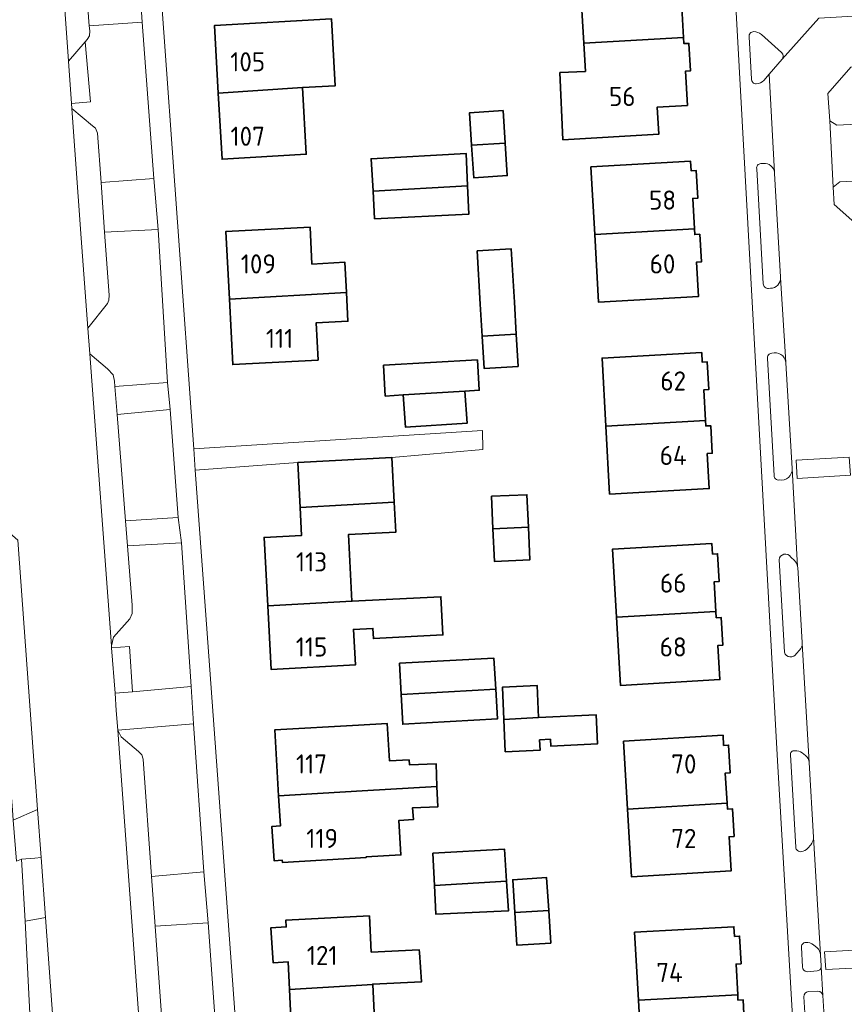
# Model space of a CAD drawing. Header units: metres. Extents: x 245598 to 248629, y 478632 to 481821.
# Tile 22 of 122: x 246999 to 247076, y 479353 to 479446. Entities that reach past the tile are written whole.
import ezdxf
from ezdxf.enums import TextEntityAlignment as Align

# ---------------------------------------------------------------- set-up
doc = ezdxf.new("R2010")
doc.units = ezdxf.units.M
for name, color, linetype, lineweight in [('B-XX-GR-GROENVOORZIENING-GV', 80, 'Continuous', 18), ('B-XX-OG-BEBOUWING-GV', 7, 'Continuous', 35), ('B-XX-OG-BEBOUWING-T18', 10, 'Continuous', 18), ('B-XX-OG-TERREIN_ERF-GV', 7, 'Continuous', 18), ('B-XX-VH-VERHARDING_GESLOTEN-GV', 252, 'Continuous', 18), ('B-XX-VH-VERHARDING_OPEN-GV', 252, 'Continuous', 18)]:
    doc.layers.add(name, color=color, linetype=linetype, lineweight=lineweight)
doc.styles.add('NLCS-ISO-M-T18', font='NLCS-ISO.ttf', dxfattribs={"height": 1.8})

msp = doc.modelspace()

# ---------------------------------------------------------------- linework, layer by layer
at = {"layer": 'B-XX-GR-GROENVOORZIENING-GV'}
for points in [[(247011.17, 479431.02), (247010.08, 479445.72), (247005.11, 479445.39), (247005.15, 479444.9), (247005.12, 479444.45), (247004.92, 479444.1), (247004.715, 479443.862), (247005.208, 479438.238), (247003.447, 479438.082), (247003.48, 479437.62), (247005.42, 479435.98), (247005.7, 479435.75), (247005.88, 479435.28), (247006.22, 479430.64)], [(247007.518, 479411.48), (247012.47, 479411.87), (247011.58, 479426.25), (247006.55, 479425.97), (247006.98, 479420.05), (247006.95, 479419.6), (247006.83, 479419.28), (247004.98, 479416.95), (247005.159, 479414.541), (247006.83, 479413.13), (247007.35, 479412.58), (247007.48, 479411.97)], [(247012.72, 479409.32), (247007.72, 479408.85), (247008.51, 479398.85), (247013.45, 479399.18)], [(246998.404, 479397.037), (246996.58, 479398.6), (246996.022, 479398.353), (246996.254, 479389.781), (246997.73, 479373.666), (246997.887, 479371.665), (246997.961, 479370.724), (247000.241, 479371.727), (247000.02, 479374.72), (247000, 479374.996)], [(247009.161, 479382.786), (247014.7, 479383.28), (247013.78, 479396.77), (247008.69, 479396.5), (247009.13, 479390.92), (247009.15, 479390.15), (247008.92, 479389.65), (247007.38, 479387.92), (247007.197, 479387.117), (247007.212, 479386.914), (247008.889, 479387.033)], [(247014.92, 479379.77), (247007.786, 479379.187), (247008.1, 479378.55), (247009.73, 479377.17), (247010.05, 479376.85), (247010.17, 479376.45), (247010.956, 479365.42), (247015.87, 479365.87)], [(247000.241, 479371.727), (246997.961, 479370.724), (246998.265, 479366.853), (246998.73, 479367.05), (247000, 479367.154), (247000.574, 479367.2)], [(247002.312, 479343.49), (247000.99, 479361.56), (247000, 479361.39), (246999.07, 479361.23), (247000, 479343.204), (247000.01, 479343.01)], [(247011.29, 479360.74), (247012.487, 479344.06), (247017.48, 479344.45), (247016.3, 479361.08)]]:
    msp.add_lwpolyline(points, close=True, dxfattribs=at)
for points in [[(247067.565, 479444.832, 0.441839), (247067.131, 479444.359)], [(247068.285, 479444.56, 0.188257), (247067.565, 479444.832)], [(247070.23, 479442.231, 0.413371), (247070.191, 479442.858)], [(247067.366, 479440.38, 0.419148), (247067.814, 479439.926)], [(247067.814, 479439.926, 0.234202), (247068.523, 479440.255)], [(247068.243, 479432.435, 0.43086), (247067.847, 479431.946)], [(247069.528, 479431.583, 0.406731), (247068.486, 479432.451)], [(247068.467, 479421.114, 0.43384), (247068.948, 479420.704)], [(247069.148, 479420.709, 0.410686), (247070.099, 479421.703)], [(247069.27, 479414.606, 0.444269), (247068.858, 479414.102)], [(247070.573, 479413.753, 0.482796), (247069.27, 479414.606)], [(247070.577, 479413.689, 0.025524), (247070.573, 479413.753)], [(247069.966, 479402.693, 0.481886), (247071.182, 479403.765)], [(247069.488, 479403.113, 0.46957), (247069.966, 479402.693)], [(247071.07, 479395.443, 0.711996), (247069.946, 479395.175)], [(247071.694, 479394.556, 0.189029), (247071.395, 479395.12)], [(247071.88, 479386.706, 0.192204), (247072.124, 479387.316)], [(247072.124, 479387.316, 0.035281), (247072.118, 479387.426)], [(247070.459, 479386.499, 0.684375), (247071.578, 479386.381)], [(247071.422, 479377.238, 0.547498), (247071.025, 479376.853)], [(247072.136, 479377.03, 0.217945), (247071.422, 479377.238)], [(247072.781, 479376.139, 0.201145), (247072.429, 479376.81)], [(247072.926, 479368.393, 0.198582), (247073.198, 479369.12)], [(247071.516, 479368.193, 0.457911), (247072.056, 479367.758)], [(247072.056, 479367.758, 0.159514), (247072.665, 479368.086)], [(247072.466, 479359.225, 0.426715), (247072.046, 479358.738)], [(247073.182, 479358.996, 0.201454), (247072.466, 479359.225)], [(247073.86, 479358.045, 0.200392), (247073.527, 479358.717)], [(247073.908, 479356.917, 0.062258), (247073.901, 479357.032)], [(247072.14, 479356.929, 0.399772), (247072.59, 479356.476)], [(247073.519, 479356.539, 0.374395), (247073.908, 479356.917)], [(247072.718, 479354.597, 0.407463), (247072.28, 479354.113)], [(247074.065, 479354.232, 0.399776), (247073.605, 479354.641)]]:
    msp.add_lwpolyline(points, format="xyb", dxfattribs=at)
for points in [[(247067.131, 479444.359), (247067.366, 479440.38)], [(247070.191, 479442.858), (247068.285, 479444.56)], [(247068.523, 479440.255), (247069.024, 479440.844), (247070.23, 479442.231)], [(247076.698, 479441.49), (247074.541, 479439.011), (247074.715, 479436.444), (247075.368, 479436.033), (247079.8, 479436.266)], [(247068.486, 479432.451), (247068.243, 479432.435)], [(247067.847, 479431.946), (247068.467, 479421.114)], [(247070.099, 479421.703), (247070.094, 479421.789), (247069.533, 479431.488), (247069.528, 479431.583)], [(247080.079, 479430.938), (247075.678, 479430.72), (247075.037, 479430.201), (247075.123, 479428.574), (247077.631, 479426.361)], [(247068.948, 479420.704), (247069.148, 479420.709)], [(247068.858, 479414.102), (247069.488, 479403.113)], [(247071.182, 479403.765), (247070.577, 479413.689)], [(247069.946, 479395.175), (247070.459, 479386.499)], [(247071.395, 479395.12), (247071.07, 479395.443)], [(247072.118, 479387.426), (247071.7, 479394.452), (247071.694, 479394.556)], [(247071.578, 479386.381), (247071.88, 479386.706)], [(247071.025, 479376.853), (247071.516, 479368.193)], [(247072.429, 479376.81), (247072.136, 479377.03)], [(247073.198, 479369.12), (247072.781, 479376.139)], [(247072.665, 479368.086), (247072.926, 479368.393)], [(247073.527, 479358.717), (247073.182, 479358.996)], [(247072.046, 479358.738), (247072.14, 479356.929)], [(247073.901, 479357.032), (247073.86, 479358.045)], [(247072.59, 479356.476), (247073.519, 479356.539)], [(247073.605, 479354.641), (247072.718, 479354.597)], [(247072.28, 479354.113), (247072.465, 479351.109)], [(247074.193, 479352.135), (247074.188, 479352.22), (247074.065, 479354.232)]]:
    msp.add_lwpolyline(points, dxfattribs=at)
at = {"layer": 'B-XX-OG-BEBOUWING-GV'}
for points in [[(247060.97, 479444.286), (247060.808, 479447.111), (247061.278, 479447.138), (247061.13, 479449.734), (247060.66, 479449.707), (247060.605, 479450.685), (247056.761, 479450.466), (247056.546, 479454.232), (247047.261, 479453.702), (247047.514, 479449.269), (247051.268, 479449.483), (247051.595, 479443.751)], [(247025.149, 479439.571), (247028.232, 479439.748), (247027.869, 479446.038), (247016.873, 479445.404), (247017.239, 479439.039)], [(247051.595, 479443.751), (247051.746, 479441.1), (247049.347, 479440.993), (247049.627, 479434.675), (247058.634, 479435.188), (247058.489, 479437.734), (247061.334, 479437.896), (247061.151, 479441.111), (247061.62, 479441.138), (247061.472, 479443.733), (247061.003, 479443.707), (247060.97, 479444.286)], [(247017.239, 479439.039), (247017.596, 479432.847), (247025.51, 479433.303), (247025.149, 479439.571)], [(247044.197, 479434.36), (247044.002, 479437.415), (247040.859, 479437.214), (247041.054, 479434.159)], [(247041.054, 479434.159), (247041.248, 479431.104), (247044.392, 479431.305), (247044.197, 479434.36)], [(247040.668, 479430.355), (247040.53, 479433.38), (247031.6, 479432.88), (247031.781, 479429.84)], [(247062.001, 479426.305), (247061.84, 479429.15), (247062.309, 479429.177), (247062.162, 479431.773), (247061.693, 479431.746), (247061.641, 479432.655), (247052.266, 479432.123), (247052.626, 479425.773)], [(247031.781, 479429.84), (247031.93, 479427.25), (247040.79, 479427.69), (247040.668, 479430.355)], [(247029.287, 479420.327), (247029.141, 479423.151), (247026.044, 479422.991), (247025.865, 479426.464), (247017.948, 479426.055), (247018.277, 479419.689)], [(247062.001, 479426.305), (247052.626, 479425.773), (247052.988, 479419.393), (247062.363, 479419.925), (247062.18, 479423.16), (247062.649, 479423.186), (247062.502, 479425.782), (247062.032, 479425.756)], [(247042.044, 479416.206), (247045.246, 479416.392), (247045.07, 479419.414), (247044.779, 479424.405), (247041.577, 479424.219), (247041.868, 479419.227)], [(247018.277, 479419.689), (247018.594, 479413.545), (247026.61, 479413.958), (247026.43, 479417.452), (247029.427, 479417.607), (247029.287, 479420.327)], [(247045.246, 479416.392), (247042.044, 479416.206), (247042.22, 479413.184), (247045.422, 479413.37)], [(247063.035, 479408.273), (247062.877, 479411.164), (247063.346, 479411.19), (247063.203, 479413.786), (247062.734, 479413.76), (247062.684, 479414.669), (247053.318, 479414.154), (247053.669, 479407.759)], [(247034.63, 479410.69), (247040.4, 479411.04), (247041.77, 479411.13), (247041.59, 479413.98), (247032.77, 479413.47), (247032.93, 479410.58)], [(247034.63, 479410.69), (247034.83, 479407.67), (247040.63, 479408.03), (247040.4, 479411.04)], [(247053.669, 479407.759), (247054.021, 479401.363), (247063.387, 479401.878), (247063.206, 479405.173), (247063.675, 479405.199), (247063.533, 479407.795), (247063.063, 479407.769), (247063.035, 479408.273)], [(247033.553, 479404.795), (247024.706, 479404.32), (247024.931, 479400.12), (247033.78, 479400.616)], [(247024.931, 479400.12), (247025.073, 479397.478), (247021.538, 479397.288), (247021.883, 479390.866), (247029.799, 479391.288), (247029.462, 479397.553), (247033.932, 479397.794), (247033.78, 479400.616)], [(247042.919, 479401.16), (247043.053, 479398.098), (247046.383, 479398.243), (247046.249, 479401.306)], [(247043.053, 479398.098), (247043.187, 479395.036), (247046.517, 479395.181), (247046.383, 479398.243)], [(247064.015, 479390.325), (247063.853, 479393.131), (247064.322, 479393.158), (247064.172, 479395.753), (247063.703, 479395.726), (247063.646, 479396.715), (247054.292, 479396.174), (247054.661, 479389.784)], [(247029.799, 479391.288), (247021.883, 479390.866), (247022.205, 479384.887), (247030.12, 479385.312), (247029.941, 479388.64), (247031.766, 479388.735), (247031.815, 479387.79), (247038.356, 479388.132), (247038.169, 479391.717)], [(247054.661, 479389.784), (247055.031, 479383.385), (247064.385, 479383.926), (247064.199, 479387.141), (247064.668, 479387.168), (247064.518, 479389.763), (247064.049, 479389.736), (247064.015, 479390.325)], [(247043.319, 479383.021), (247043.15, 479385.93), (247034.28, 479385.47), (247034.433, 479382.538)], [(247034.433, 479382.538), (247034.58, 479379.73), (247043.48, 479380.24), (247043.319, 479383.021)], [(247047.351, 479380.351), (247047.222, 479383.371), (247043.956, 479383.232), (247044.086, 479380.191)], [(247047.439, 479378.277), (247048.451, 479378.329), (247048.485, 479377.675), (247052.888, 479377.901), (247052.748, 479380.628), (247047.351, 479380.351), (247044.086, 479380.191), (247044.215, 479377.15), (247047.481, 479377.29)], [(247022.907, 479372.996), (247030.771, 479373.462), (247037.794, 479373.876), (247037.72, 479376.007), (247035.204, 479375.919), (247035.17, 479376.38), (247033.328, 479376.298), (247033.099, 479379.806), (247030.413, 479379.65), (247022.549, 479379.196)], [(247055.712, 479371.758), (247065.065, 479372.319), (247064.895, 479375.149), (247065.364, 479375.178), (247065.209, 479377.773), (247064.74, 479377.745), (247064.683, 479378.692), (247055.33, 479378.131)], [(247030.771, 479373.462), (247022.907, 479372.996), (247023.07, 479370.179), (247022.282, 479370.129), (247022.487, 479366.905), (247023.256, 479366.954), (247023.268, 479366.74), (247031.133, 479367.194), (247031.129, 479367.259), (247034.4, 479367.45), (247034.2, 479370.68), (247035.58, 479370.77), (247035.499, 479371.881), (247037.86, 479371.962), (247037.794, 479373.876)], [(247065.065, 479372.319), (247055.712, 479371.758), (247056.094, 479365.385), (247065.447, 479365.946), (247065.254, 479369.16), (247065.723, 479369.188), (247065.568, 479371.784), (247065.099, 479371.756)], [(247037.564, 479364.583), (247044.343, 479364.971), (247044.15, 479367.99), (247037.414, 479367.6)], [(247044.343, 479364.971), (247037.564, 479364.583), (247037.699, 479361.878), (247044.52, 479362.2)], [(247045.118, 479362.039), (247048.297, 479362.24), (247048.103, 479365.315), (247044.924, 479365.114)], [(247023.922, 479354.815), (247031.76, 479355.271), (247031.758, 479355.316), (247036.35, 479355.528), (247036.15, 479358.27), (247036.13, 479358.52), (247031.609, 479358.317), (247031.44, 479361.713), (247023.598, 479361.324), (247023.63, 479360.683), (247022.191, 479360.598), (247022.385, 479357.32), (247023.793, 479357.404)], [(247045.118, 479362.039), (247045.312, 479358.963), (247048.492, 479359.164), (247048.297, 479362.24)], [(247056.725, 479353.798), (247066.061, 479354.306), (247065.904, 479357.191), (247066.374, 479357.217), (247066.232, 479359.813), (247065.763, 479359.787), (247065.714, 479360.696), (247056.377, 479360.188)], [(247031.76, 479355.271), (247023.922, 479354.815), (247024.226, 479348.712), (247027.397, 479348.869), (247027.714, 479342.481), (247033.372, 479342.763), (247033.041, 479349.415), (247032.054, 479349.366)], [(247066.061, 479354.306), (247056.725, 479353.798), (247057.073, 479347.407), (247066.409, 479347.915), (247066.23, 479351.21), (247066.709, 479351.236), (247066.568, 479353.832), (247066.088, 479353.806)]]:
    msp.add_lwpolyline(points, close=True, dxfattribs=at)
at = {"layer": 'B-XX-OG-TERREIN_ERF-GV'}
for points in [[(247051.746, 479441.1), (247051.595, 479443.751), (247051.268, 479449.483), (247047.514, 479449.269), (247047.261, 479453.702), (247056.546, 479454.232), (247056.761, 479450.466), (247060.605, 479450.685), (247060.66, 479449.707), (247061.13, 479449.734), (247061.278, 479447.138), (247060.808, 479447.111), (247060.97, 479444.286), (247061.003, 479443.707), (247061.472, 479443.733), (247061.62, 479441.138), (247061.151, 479441.111), (247061.334, 479437.896), (247058.489, 479437.734), (247058.634, 479435.188), (247049.627, 479434.675), (247049.347, 479440.993)], [(247025.149, 479439.571), (247025.51, 479433.303), (247017.596, 479432.847), (247017.239, 479439.039), (247016.873, 479445.404), (247027.869, 479446.038), (247028.232, 479439.748)], [(247040.859, 479437.214), (247044.002, 479437.415), (247044.197, 479434.36), (247044.392, 479431.305), (247041.248, 479431.104), (247041.054, 479434.159)], [(247031.781, 479429.84), (247031.6, 479432.88), (247040.53, 479433.38), (247040.668, 479430.355), (247040.79, 479427.69), (247031.93, 479427.25)], [(247052.626, 479425.773), (247052.266, 479432.123), (247061.641, 479432.655), (247061.693, 479431.746), (247062.162, 479431.773), (247062.309, 479429.177), (247061.84, 479429.15), (247062.001, 479426.305), (247062.032, 479425.756), (247062.502, 479425.782), (247062.649, 479423.186), (247062.18, 479423.16), (247062.363, 479419.925), (247052.988, 479419.393)], [(247029.287, 479420.327), (247029.427, 479417.607), (247026.43, 479417.452), (247026.61, 479413.958), (247018.594, 479413.545), (247018.277, 479419.689), (247017.948, 479426.055), (247025.865, 479426.464), (247026.044, 479422.991), (247029.141, 479423.151)], [(247041.868, 479419.227), (247041.577, 479424.219), (247044.779, 479424.405), (247045.07, 479419.414), (247045.246, 479416.392), (247045.422, 479413.37), (247042.22, 479413.184), (247042.044, 479416.206)], [(247063.035, 479408.273), (247063.063, 479407.769), (247063.533, 479407.795), (247063.675, 479405.199), (247063.206, 479405.173), (247063.387, 479401.878), (247054.021, 479401.363), (247053.669, 479407.759), (247053.318, 479414.154), (247062.684, 479414.669), (247062.734, 479413.76), (247063.203, 479413.786), (247063.346, 479411.19), (247062.877, 479411.164)], [(247040.4, 479411.04), (247040.63, 479408.03), (247034.83, 479407.67), (247034.63, 479410.69), (247032.93, 479410.58), (247032.77, 479413.47), (247041.59, 479413.98), (247041.77, 479411.13)], [(247043.053, 479398.098), (247042.919, 479401.16), (247046.249, 479401.306), (247046.383, 479398.243), (247046.517, 479395.181), (247043.187, 479395.036)], [(247064.015, 479390.325), (247064.049, 479389.736), (247064.518, 479389.763), (247064.668, 479387.168), (247064.199, 479387.141), (247064.385, 479383.926), (247055.031, 479383.385), (247054.661, 479389.784), (247054.292, 479396.174), (247063.646, 479396.715), (247063.703, 479395.726), (247064.172, 479395.753), (247064.322, 479393.158), (247063.853, 479393.131)], [(247034.433, 479382.538), (247034.28, 479385.47), (247043.15, 479385.93), (247043.319, 479383.021), (247043.48, 479380.24), (247034.58, 479379.73)], [(247047.222, 479383.371), (247047.351, 479380.351), (247052.748, 479380.628), (247052.888, 479377.901), (247048.485, 479377.675), (247048.451, 479378.329), (247047.439, 479378.277), (247047.481, 479377.29), (247044.215, 479377.15), (247044.086, 479380.191), (247043.956, 479383.232)], [(247035.204, 479375.919), (247037.72, 479376.007), (247037.794, 479373.876), (247037.86, 479371.962), (247035.499, 479371.881), (247035.58, 479370.77), (247034.2, 479370.68), (247034.4, 479367.45), (247031.129, 479367.259), (247031.133, 479367.194), (247023.268, 479366.74), (247023.256, 479366.954), (247022.487, 479366.905), (247022.282, 479370.129), (247023.07, 479370.179), (247022.907, 479372.996), (247022.549, 479379.196), (247030.413, 479379.65), (247033.099, 479379.806), (247033.328, 479376.298), (247035.17, 479376.38)], [(247065.065, 479372.319), (247065.099, 479371.756), (247065.568, 479371.784), (247065.723, 479369.188), (247065.254, 479369.16), (247065.447, 479365.946), (247056.094, 479365.385), (247055.712, 479371.758), (247055.33, 479378.131), (247064.683, 479378.692), (247064.74, 479377.745), (247065.209, 479377.773), (247065.364, 479375.178), (247064.895, 479375.149)], [(247000.01, 479343.01), (247000, 479343.204), (246999.07, 479361.23), (246998.73, 479367.05), (246998.265, 479366.853), (246997.961, 479370.724), (246997.887, 479371.665), (246963.65, 479356.56), (246930.97, 479341.45), (246934.77, 479333.37), (246942.13, 479317.45), (246952.92, 479322.32), (246957.93, 479324.55), (246964.38, 479327.78), (246972.85, 479331.67), (246973.85, 479331.88), (246974.18, 479331.03), (246973.956, 479330.369), (246974.89, 479331.16), (246976.58, 479332.12)], [(247037.564, 479364.583), (247037.414, 479367.6), (247044.15, 479367.99), (247044.343, 479364.971), (247044.52, 479362.2), (247037.699, 479361.878)], [(247044.924, 479365.114), (247048.103, 479365.315), (247048.297, 479362.24), (247048.492, 479359.164), (247045.312, 479358.963), (247045.118, 479362.039)], [(247023.793, 479357.404), (247022.385, 479357.32), (247022.191, 479360.598), (247023.63, 479360.683), (247023.598, 479361.324), (247031.44, 479361.713), (247031.609, 479358.317), (247036.13, 479358.52), (247036.15, 479358.27), (247036.35, 479355.528), (247031.758, 479355.316), (247031.76, 479355.271), (247032.054, 479349.366), (247033.041, 479349.415), (247033.372, 479342.763), (247027.714, 479342.481), (247027.397, 479348.869), (247024.226, 479348.712), (247023.922, 479354.815)], [(247066.061, 479354.306), (247066.088, 479353.806), (247066.568, 479353.832), (247066.709, 479351.236), (247066.23, 479351.21), (247066.409, 479347.915), (247057.073, 479347.407), (247056.725, 479353.798), (247056.377, 479360.188), (247065.714, 479360.696), (247065.763, 479359.787), (247066.232, 479359.813), (247066.374, 479357.217), (247065.904, 479357.191)]]:
    msp.add_lwpolyline(points, close=True, dxfattribs=at)
for points in [[(247011.88, 479448.27), (247014.933, 479405.61), (247042.07, 479407.35), (247042.1, 479405.57), (247033.553, 479404.795), (247033.78, 479400.616), (247033.932, 479397.794), (247029.462, 479397.553), (247029.799, 479391.288), (247038.169, 479391.717), (247038.356, 479388.132), (247031.815, 479387.79), (247031.766, 479388.735), (247029.941, 479388.64), (247030.12, 479385.312), (247022.205, 479384.887), (247021.883, 479390.866), (247021.538, 479397.288), (247025.073, 479397.478), (247024.931, 479400.12), (247024.706, 479404.32), (247015.075, 479403.63), (247016.02, 479390.43), (247019.595, 479341.53)], [(247071.681, 479344.234), (247069.818, 479376.3), (247065.928, 479446.667)]]:
    msp.add_lwpolyline(points, dxfattribs=at)
at = {"layer": 'B-XX-VH-VERHARDING_GESLOTEN-GV'}
for points in [[(247010.94, 479336.35), (247007.786, 479379.187), (247007.65, 479381.03), (247007.53, 479382.64), (247007.212, 479386.914), (247007.197, 479387.117), (247005.159, 479414.541), (247004.98, 479416.95), (247004.35, 479425.42), (247003.48, 479437.62), (247003.447, 479438.082), (247003.16, 479442.06), (247000.64, 479477.43)], [(246998.404, 479397.037), (247000, 479374.996), (247000.02, 479374.72), (247000.241, 479371.727), (247000.574, 479367.2), (247000.99, 479361.56), (247002.312, 479343.49)]]:
    msp.add_lwpolyline(points, dxfattribs=at)
at = {"layer": 'B-XX-VH-VERHARDING_OPEN-GV'}
for points in [[(247004.7, 479450.82), (247003.58, 479465.57), (247003.27, 479469.67), (247003.079, 479472.206), (247002.88, 479474.85), (247002.73, 479475.5), (247002.38, 479475.92), (247000.83, 479477.08), (247000.64, 479477.43), (247003.16, 479442.06), (247004.715, 479443.862), (247004.92, 479444.1), (247005.12, 479444.45), (247005.15, 479444.9), (247005.11, 479445.39)], [(247005.11, 479445.39), (247010.08, 479445.72), (247009.72, 479451), (247004.7, 479450.82)], [(247003.447, 479438.082), (247005.208, 479438.238), (247004.715, 479443.862), (247003.16, 479442.06)], [(247006.55, 479425.97), (247006.22, 479430.64), (247005.88, 479435.28), (247005.7, 479435.75), (247005.42, 479435.98), (247003.48, 479437.62), (247004.35, 479425.42), (247004.98, 479416.95), (247006.83, 479419.28), (247006.95, 479419.6), (247006.98, 479420.05)], [(247075.037, 479430.201), (247075.678, 479430.72), (247080.079, 479430.938), (247079.8, 479436.266), (247075.368, 479436.033), (247074.715, 479436.444)], [(247011.58, 479426.25), (247011.17, 479431.02), (247006.22, 479430.64), (247006.55, 479425.97)], [(247008.69, 479396.5), (247008.51, 479398.85), (247007.72, 479408.85), (247007.518, 479411.48), (247007.48, 479411.97), (247007.35, 479412.58), (247006.83, 479413.13), (247005.159, 479414.541), (247007.197, 479387.117), (247007.38, 479387.92), (247008.92, 479389.65), (247009.15, 479390.15), (247009.13, 479390.92)], [(247012.47, 479411.87), (247007.518, 479411.48), (247007.72, 479408.85), (247012.72, 479409.32)], [(247015.075, 479403.63), (247024.706, 479404.32), (247033.553, 479404.795), (247042.1, 479405.57), (247042.07, 479407.35), (247014.933, 479405.61)], [(247071.558, 479404.54), (247076.554, 479404.828), (247076.654, 479403.129), (247071.657, 479402.818)], [(247071.558, 479404.54), (247071.657, 479402.818), (247076.654, 479403.129), (247076.554, 479404.828)], [(247008.51, 479398.85), (247008.69, 479396.5), (247013.78, 479396.77), (247013.45, 479399.18)], [(247007.53, 479382.64), (247009.161, 479382.786), (247008.889, 479387.033), (247007.212, 479386.914)], [(247014.7, 479383.28), (247009.161, 479382.786), (247007.53, 479382.64), (247007.65, 479381.03), (247007.786, 479379.187), (247014.92, 479379.77)], [(247010.94, 479336.35), (247012.58, 479338.27), (247012.73, 479338.7), (247012.82, 479339.42), (247012.68, 479341.37), (247012.487, 479344.06), (247011.29, 479360.74), (247010.956, 479365.42), (247010.17, 479376.45), (247010.05, 479376.85), (247009.73, 479377.17), (247008.1, 479378.55), (247007.786, 479379.187)], [(247000, 479367.154), (246998.73, 479367.05), (246999.07, 479361.23), (247000, 479361.39), (247000.99, 479361.56), (247000.574, 479367.2)], [(247010.956, 479365.42), (247011.29, 479360.74), (247016.3, 479361.08), (247015.87, 479365.87)], [(247079.278, 479358.625), (247079.382, 479356.938), (247074.357, 479356.675), (247074.235, 479358.339)], [(247079.278, 479358.625), (247074.235, 479358.339), (247074.357, 479356.675), (247079.382, 479356.938)]]:
    msp.add_lwpolyline(points, close=True, dxfattribs=at)
for points in [[(247009.72, 479451), (247010.08, 479445.72), (247011.17, 479431.02), (247011.58, 479426.25), (247012.47, 479411.87), (247012.72, 479409.32), (247013.45, 479399.18), (247013.78, 479396.77), (247014.7, 479383.28), (247014.92, 479379.77), (247015.87, 479365.87), (247016.3, 479361.08), (247017.48, 479344.45)], [(247164.103, 479418.968), (247163.63, 479427.487), (247163.628, 479427.525), (247163.106, 479436.812), (247163.1, 479436.909), (247162.541, 479446.744), (247161.077, 479448.015), (247157.629, 479451.004), (247138.787, 479449.915), (247127.654, 479449.268), (247073.7, 479446.09), (247070.23, 479442.231), (247069.024, 479440.844), (247069.528, 479431.583), (247069.533, 479431.488), (247070.094, 479421.789), (247070.099, 479421.703), (247070.573, 479413.753)], [(247070.23, 479442.231), (247073.7, 479446.09), (247127.654, 479449.268), (247138.787, 479449.915), (247157.629, 479451.004), (247161.077, 479448.015)], [(247019.595, 479341.53), (247016.02, 479390.43), (247015.075, 479403.63), (247014.933, 479405.61), (247011.88, 479448.27)], [(247065.928, 479446.667), (247069.818, 479376.3), (247071.681, 479344.234), (247045.613, 479342.796), (247045.808, 479341.312), (247071.81, 479342.689), (247072.094, 479338.56), (247074.662, 479293.898), (247076.285, 479264.945)], [(247067.366, 479440.38), (247067.131, 479444.359)], [(247068.285, 479444.56), (247070.191, 479442.858)], [(247118.174, 479428.625), (247114.793, 479428.426), (247103.996, 479427.836), (247102.229, 479427.678), (247094.953, 479427.256), (247093.502, 479427.189), (247080.347, 479426.471), (247077.631, 479426.361), (247075.123, 479428.574), (247075.037, 479430.201), (247074.715, 479436.444), (247074.541, 479439.011), (247076.698, 479441.49), (247079.274, 479441.616), (247092.554, 479442.395), (247094.246, 479442.522), (247101.312, 479442.911), (247102.978, 479443.059), (247113.566, 479443.622), (247117.3, 479443.844)], [(247069.528, 479431.583), (247069.024, 479440.844), (247068.523, 479440.255)], [(247068.243, 479432.435), (247068.486, 479432.451)], [(247068.467, 479421.114), (247067.847, 479431.946)], [(247070.573, 479413.753), (247070.099, 479421.703)], [(247069.148, 479420.709), (247068.948, 479420.704)], [(247069.488, 479403.113), (247068.858, 479414.102)], [(247070.577, 479413.689), (247071.182, 479403.765), (247071.694, 479394.556), (247071.7, 479394.452), (247072.118, 479387.426)], [(247071.694, 479394.556), (247071.182, 479403.765)], [(247070.459, 479386.499), (247069.946, 479395.175)], [(247071.07, 479395.443), (247071.395, 479395.12)], [(247071.88, 479386.706), (247071.578, 479386.381)], [(247072.124, 479387.316), (247072.781, 479376.139), (247073.198, 479369.12), (247073.86, 479358.045), (247073.901, 479357.032)], [(247072.781, 479376.139), (247072.124, 479387.316)], [(247071.516, 479368.193), (247071.025, 479376.853)], [(247072.136, 479377.03), (247072.429, 479376.81)], [(247073.86, 479358.045), (247073.198, 479369.12)], [(247072.926, 479368.393), (247072.665, 479368.086)], [(247073.182, 479358.996), (247073.527, 479358.717)], [(247072.14, 479356.929), (247072.046, 479358.738)], [(247073.519, 479356.539), (247072.59, 479356.476)], [(247073.908, 479356.917), (247074.065, 479354.232), (247074.188, 479352.22), (247074.193, 479352.135), (247075.05, 479336.258), (247075.437, 479329.219), (247075.45, 479328.995), (247076.064, 479318.612)], [(247074.065, 479354.232), (247073.908, 479356.917)], [(247072.718, 479354.597), (247073.605, 479354.641)], [(247072.465, 479351.109), (247072.28, 479354.113)]]:
    msp.add_lwpolyline(points, dxfattribs=at)
for points in [[(247067.131, 479444.359, -0.441839), (247067.565, 479444.832)], [(247067.565, 479444.832, -0.188257), (247068.285, 479444.56)], [(247070.191, 479442.858, -0.413371), (247070.23, 479442.231)], [(247067.814, 479439.926, -0.419148), (247067.366, 479440.38)], [(247068.523, 479440.255, -0.234202), (247067.814, 479439.926)], [(247067.847, 479431.946, -0.43086), (247068.243, 479432.435)], [(247068.486, 479432.451, -0.406731), (247069.528, 479431.583)], [(247068.948, 479420.704, -0.43384), (247068.467, 479421.114)], [(247070.099, 479421.703, -0.410686), (247069.148, 479420.709)], [(247068.858, 479414.102, -0.444269), (247069.27, 479414.606)], [(247069.27, 479414.606, -0.482796), (247070.573, 479413.753)], [(247070.573, 479413.753, -0.025524), (247070.577, 479413.689)], [(247071.182, 479403.765, -0.481886), (247069.966, 479402.693)], [(247069.966, 479402.693, -0.46957), (247069.488, 479403.113)], [(247069.946, 479395.175, -0.711996), (247071.07, 479395.443)], [(247071.395, 479395.12, -0.189029), (247071.694, 479394.556)], [(247072.124, 479387.316, -0.192204), (247071.88, 479386.706)], [(247072.118, 479387.426, -0.035281), (247072.124, 479387.316)], [(247071.578, 479386.381, -0.684375), (247070.459, 479386.499)], [(247071.025, 479376.853, -0.547498), (247071.422, 479377.238)], [(247071.422, 479377.238, -0.217945), (247072.136, 479377.03)], [(247072.429, 479376.81, -0.201145), (247072.781, 479376.139)], [(247073.198, 479369.12, -0.198582), (247072.926, 479368.393)], [(247072.056, 479367.758, -0.457911), (247071.516, 479368.193)], [(247072.665, 479368.086, -0.159514), (247072.056, 479367.758)], [(247072.046, 479358.738, -0.426715), (247072.466, 479359.225)], [(247072.466, 479359.225, -0.201454), (247073.182, 479358.996)], [(247073.527, 479358.717, -0.200392), (247073.86, 479358.045)], [(247073.901, 479357.032, -0.062258), (247073.908, 479356.917)], [(247072.59, 479356.476, -0.399772), (247072.14, 479356.929)], [(247073.908, 479356.917, -0.374395), (247073.519, 479356.539)], [(247072.28, 479354.113, -0.407463), (247072.718, 479354.597)], [(247073.605, 479354.641, -0.399776), (247074.065, 479354.232)]]:
    msp.add_lwpolyline(points, format="xyb", dxfattribs=at)

# ---------------------------------------------------------------- texts
at = {"layer": 'B-XX-OG-BEBOUWING-T18', "style": 'NLCS-ISO-M-T18'}
for s, p in [('105', (247020, 479442)), ('56', (247055.211, 479438.741)), ('107', (247020, 479435)), ('58', (247059, 479429)), ('109', (247021, 479423)), ('60', (247059, 479423)), ('111', (247023, 479416)), ('62', (247060, 479412)), ('64', (247060, 479405)), ('113', (247026, 479395)), ('66', (247060, 479393)), ('115', (247026, 479387)), ('68', (247060, 479387)), ('117', (247026, 479376)), ('70', (247061, 479376)), ('119', (247027, 479369)), ('72', (247061, 479369)), ('121', (247027, 479358)), ('74', (247059.649, 479356.397))]:
    msp.add_text(s, height=1.8, dxfattribs=at).set_placement(p, align=Align.MIDDLE_CENTER)

doc.saveas('drawing.dxf')
